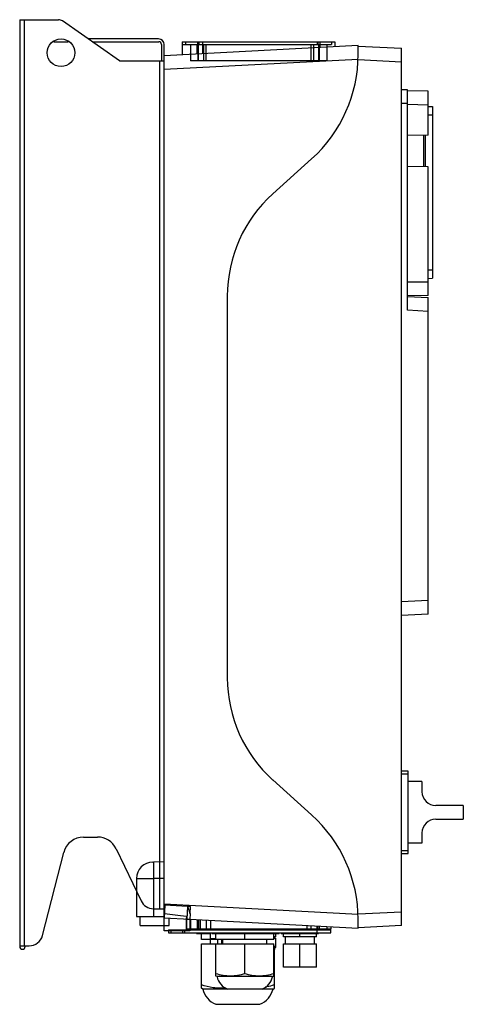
# Model space of a CAD drawing. Header units: millimetres. Extents: x 149 to 471, y 69 to 785.
import ezdxf

# ---------------------------------------------------------------- set-up
doc = ezdxf.new("R2010")
doc.units = ezdxf.units.MM
doc.header["$LTSCALE"] = 55.546472
doc.layers.get('0').update_dxf_attribs({"linetype": 'CONTINUOUS'})

msp = doc.modelspace()

# ---------------------------------------------------------------- linework, layer by layer
at = {"color": 7, "linetype": 'Continuous'}
for p, q in [((148.51, 784.86), (148.51, 111.36)), ((148.51, 784.86), (176.66, 784.86)), ((152.07, 111.86), (152.07, 784.86)), ((221.06, 754.86), (179.5, 783.96)), ((173.22, 768.86), (183.81, 768.86)), ((249.41, 770.86), (198.21, 770.86)), ((201.07, 768.86), (249.47, 768.86)), ((251.51, 766.82), (251.51, 754.86)), ((253.51, 138.86), (253.51, 766.76)), ((394.31, 766.01), (253.51, 758.63)), ((266.51, 766.86), (266.51, 759.31)), ((266.51, 766.86), (375.04, 766.86)), ((266.54, 768.86), (266.54, 759.31)), ((266.54, 768.86), (377.47, 768.86)), ((268.97, 768.86), (268.97, 766.86)), ((272.51, 766.86), (272.51, 754.86)), ((277.51, 759.89), (277.51, 766.86)), ((277.54, 768.86), (277.54, 759.89)), ((278.01, 766.86), (278.01, 754.86)), ((278.26, 754.86), (278.26, 766.86)), ((278.97, 766.86), (278.97, 768.86)), ((281.51, 760.09), (281.51, 766.86)), ((281.54, 766.86), (281.54, 768.86)), ((282.01, 766.86), (282.01, 754.86)), ((284.01, 754.86), (284.01, 766.86)), ((360.01, 766.86), (360.01, 754.86)), ((362.01, 766.86), (362.01, 754.86)), ((364.9, 766.86), (364.9, 768.86)), ((364.97, 768.86), (364.97, 766.86)), ((365.76, 754.86), (365.76, 766.86)), ((366.01, 766.86), (366.01, 754.86)), ((366.47, 768.86), (366.47, 764.55)), ((371.51, 766.86), (371.51, 754.86)), ((375.04, 768.86), (375.04, 766.86)), ((377.47, 768.86), (377.47, 765.12)), ((394.31, 765.71), (394.31, 766.01)), ((394.31, 759.53), (394.31, 765.71)), ((394.31, 765.71), (425.71, 764.07)), ((425.71, 126.65), (425.71, 764.07)), ((221.06, 754.86), (253.51, 754.86)), ((250.03, 754.86), (250.03, 138.86)), ((394.25, 756.02), (253.51, 748.64)), ((371.51, 754.86), (272.51, 754.86)), ((425.71, 754.08), (394.24, 755.73)), ((430.21, 733.83), (425.71, 733.88)), ((430.21, 573.68), (430.21, 733.83)), ((445.21, 732.87), (430.21, 733.11)), ((445.21, 700.89), (445.21, 732.87)), ((430.21, 724.05), (425.71, 723.87)), ((445.21, 722.78), (430.21, 723.22)), ((445.18, 721.81), (448.38, 721.71)), ((445.21, 715.78), (448.38, 715.82)), ((448.38, 721.71), (448.38, 597.01)), ((445.21, 700.89), (430.21, 700.63)), ((441.77, 700.83), (441.77, 677.89)), ((443.21, 677.87), (443.21, 700.85)), ((332.39, 658.37), (360.56, 683.73)), ((445.21, 677.83), (430.21, 678.09)), ((445.21, 584.35), (445.21, 677.83)), ((332.39, 658.36), (332.39, 658.37)), ((445.21, 603.17), (448.38, 603.18)), ((445.21, 594.23), (430.21, 594.23)), ((445.21, 596.91), (448.38, 597.01)), ((299.31, 584.07), (299.31, 306.65)), ((445.21, 584.35), (430.21, 584.11)), ((430.21, 583.67), (445.21, 582.88)), ((445.21, 352.83), (445.21, 582.88)), ((445.21, 572.9), (430.21, 573.68)), ((445.21, 362.71), (425.71, 361.85)), ((445.21, 352.83), (425.71, 351.84)), ((430.71, 238.86), (425.71, 238.86)), ((425.71, 236.88), (430.71, 236.88)), ((430.71, 178.86), (430.71, 238.86)), ((332.39, 232.36), (360.56, 206.99)), ((440.71, 231.36), (430.71, 231.36)), ((440.71, 231.36), (440.71, 223.86)), ((470.71, 213.86), (450.71, 213.86)), ((470.71, 213.86), (470.71, 203.86)), ((450.71, 203.86), (470.71, 203.86)), ((440.71, 193.86), (440.71, 186.36)), ((194.92, 190.86), (205.01, 190.86)), ((440.71, 186.36), (430.71, 186.36)), ((165.04, 119.37), (180.5, 179.67)), ((218.53, 182.35), (236.66, 144.54)), ((430.71, 180.88), (425.71, 180.88)), ((245.29, 172.72), (245.66, 172.72)), ((253.51, 172.86), (245.66, 172.72)), ((253.51, 172.85), (245.66, 172.72)), ((245.66, 172.72), (245.66, 133.12)), ((425.71, 178.86), (430.71, 178.86)), ((233.29, 160.72), (245.66, 160.72)), ((233.29, 160.72), (233.29, 133.12)), ((253.51, 160.86), (245.66, 160.72)), ((245.69, 138.86), (253.51, 138.86)), ((394.25, 134.7), (253.51, 142.08)), ((253.99, 141.34), (253.51, 132.09)), ((253.51, 122.86), (253.51, 138.86)), ((270.49, 140.48), (253.99, 141.34)), ((270.49, 140.48), (270.01, 131.23)), ((272.49, 140.37), (270.49, 140.48)), ((272.21, 135.08), (272.49, 140.37)), ((394.24, 134.99), (425.71, 136.64)), ((233.29, 133.12), (253.51, 133.12)), ((236.01, 126.55), (236.01, 133.12)), ((253.51, 132.09), (272.01, 131.12)), ((257.01, 126.55), (257.01, 131.91)), ((269.63, 133.53), (269.51, 131.25)), ((269.51, 131.25), (269.51, 122.86)), ((270.01, 131.12), (271.9, 131.13)), ((270.01, 122.86), (270.01, 131.12)), ((272.21, 135.08), (272.01, 131.12)), ((272.01, 131.12), (394.31, 124.71)), ((272.01, 131.12), (272.01, 122.86)), ((272.51, 131.1), (272.51, 123.86)), ((277.71, 123.86), (277.71, 130.82)), ((278.01, 130.81), (278.01, 123.86)), ((278.26, 130.79), (278.26, 123.86)), ((279.54, 130.73), (279.54, 123.86)), ((284.01, 130.49), (284.01, 123.86)), ((287.01, 130.34), (287.01, 123.86)), ((394.31, 125.01), (394.31, 131.19)), ((236.01, 126.55), (257.01, 126.55)), ((270.01, 122.86), (253.51, 122.86)), ((256.51, 123.36), (374.51, 123.36)), ((256.51, 123.36), (256.51, 121.36)), ((258.58, 121.36), (258.58, 123.36)), ((266.72, 123.36), (266.72, 121.36)), ((268.51, 121.36), (268.51, 123.36)), ((374.51, 123.86), (269.51, 123.86)), ((272.01, 122.86), (270.01, 122.86)), ((357.01, 126.67), (357.01, 123.86)), ((360.01, 126.51), (360.01, 123.86)), ((364.42, 123.36), (364.42, 121.36)), ((364.47, 126.28), (364.47, 123.86)), ((364.48, 123.86), (364.48, 126.28)), ((365.76, 126.21), (365.76, 123.86)), ((365.85, 126.2), (365.85, 123.86)), ((366.01, 126.2), (366.01, 123.86)), ((366.37, 123.86), (366.37, 126.18)), ((371.51, 125.91), (371.51, 123.86)), ((374.51, 125.75), (374.51, 123.86)), ((374.51, 121.36), (374.51, 123.36)), ((425.71, 126.65), (394.31, 125.01)), ((394.31, 124.71), (394.31, 125.01)), ((256.51, 121.36), (374.51, 121.36)), ((276.97, 120.86), (276.97, 121.36)), ((276.97, 120.86), (287.16, 120.86)), ((280.51, 116.36), (280.51, 120.86)), ((333.01, 116.36), (280.51, 116.36)), ((287.01, 113.36), (287.01, 116.36)), ((287.16, 116.86), (287.16, 121.36)), ((291.01, 116.86), (287.16, 116.86)), ((288.04, 120.86), (288.04, 121.36)), ((288.04, 120.86), (337.05, 120.86)), ((291.01, 116.36), (291.01, 120.86)), ((292.11, 116.36), (292.11, 113.36)), ((295.35, 113.36), (295.35, 116.36)), ((296.01, 113.36), (296.01, 116.36)), ((312.01, 116.36), (312.01, 120.86)), ((328.01, 113.36), (328.01, 116.36)), ((333.01, 116.36), (333.01, 120.86)), ((334.51, 118.36), (333.01, 118.36)), ((333.01, 117.36), (334.51, 117.36)), ((333.51, 117.36), (333.51, 118.36)), ((334.51, 118.36), (334.51, 120.86)), ((334.51, 110.88), (334.51, 117.36)), ((335.97, 120.86), (335.97, 121.36)), ((337.05, 120.86), (337.05, 121.36)), ((338.43, 120.86), (338.43, 121.36)), ((338.43, 120.86), (365.58, 120.86)), ((340.01, 118.36), (340.01, 120.86)), ((364.01, 118.36), (340.01, 118.36)), ((341.51, 113.36), (341.51, 118.36)), ((352.01, 118.36), (352.01, 120.86)), ((362.51, 113.36), (362.51, 118.36)), ((364.01, 118.36), (364.01, 120.86)), ((365.58, 120.86), (365.58, 121.36)), ((148.51, 111.86), (155.36, 111.86)), ((152.51, 111.36), (152.51, 111.86)), ((280.51, 113.36), (333.01, 113.36)), ((280.51, 81.06), (280.51, 113.36)), ((291.01, 89.87), (291.01, 113.36)), ((312.01, 91.51), (312.01, 113.36)), ((333.01, 89.87), (333.01, 113.36)), ((333.99, 110.5), (333.01, 110.5)), ((333.51, 81.06), (333.51, 109.36)), ((333.99, 110.5), (334.51, 110.88)), ((340.01, 113.36), (364.01, 113.36)), ((340.01, 96.36), (340.01, 113.36)), ((352.01, 96.36), (352.01, 113.36)), ((364.01, 96.36), (364.01, 113.36)), ((364.01, 96.36), (340.01, 96.36)), ((291.84, 89.45), (291.01, 89.87)), ((332.18, 89.45), (291.84, 89.45)), ((332.18, 89.45), (333.01, 89.87)), ((281.48, 80.48), (280.51, 81.06)), ((300.01, 80.48), (281.48, 80.48)), ((324.51, 80.36), (299.51, 80.36)), ((332.54, 80.48), (324.01, 80.48)), ((332.54, 80.48), (333.51, 81.06)), ((291.01, 69.36), (323.01, 69.36))]:
    msp.add_line(p, q, dxfattribs=at)
msp.add_circle((178.51, 760.86), 10, dxfattribs=at)
for centre, radius, start, end in [((176.66, 779.91), 4.95, 55, 90), ((249.41, 766.76), 4.1, 0, 90), ((249.47, 766.82), 2.03, 0, 90), ((292.31, 759.53), 102, 312, 360), ((399.31, 584.05), 100, 132, 180), ((399.31, 306.67), 100, 180, 228), ((450.71, 223.86), 10, 180, 270), ((292.31, 131.19), 102, 0, 48), ((450.71, 193.86), 10, 90, 180), ((194.92, 175.97), 14.89, 90, 165.61798), ((205.01, 175.86), 15, 25.61798, 90), ((245.3, 160.72), 12, 90.02506, 179.97494), ((245.69, 148.87), 10.01, 205.61798, 270), ((155.36, 121.85), 9.99, 270, 345.61798), ((150.51, 111.36), 2, 180, 360), ((330.5, 110.87), 3.51, 318.81835, 353.92749), ((304.51, 92.36), 13, 192.95644, 247.37974), ((319.51, 92.36), 13, 292.62026, 347.04356), ((297.26, 84.36), 16.25, 193.80215, 247.37972), ((316.76, 84.36), 16.25, 292.62028, 346.19785)]:
    msp.add_arc(centre, radius, start, end, dxfattribs=at)
msp.add_ellipse((361.19, 136.46), major_axis=(143.33, -7.51), ratio=0.069674, start_param=-2.415292, end_param=-2.260106, dxfattribs=at)
for points, knots in [([(270.49, 140.48), (270.67, 139.84), (271.03, 138.59), (271.59, 136.79), (272, 135.63), (272.21, 135.08)], [0, 0, 0, 0, 0.351622, 0.688454, 1, 1, 1, 1]), ([(312.01, 91.51), (310.3, 91.01), (306.83, 90.18), (301.51, 89.71), (296.18, 90.18), (292.72, 91.01), (291.01, 91.51)], [0, 0, 0, 0, 0.250725, 0.5, 0.749275, 1, 1, 1, 1]), ([(333.01, 91.51), (331.3, 91.01), (327.83, 90.18), (322.51, 89.71), (317.18, 90.18), (313.72, 91.01), (312.01, 91.51)], [0, 0, 0, 0, 0.250725, 0.5, 0.749275, 1, 1, 1, 1]), ([(297.84, 81.31), (296.38, 81.14), (293.45, 80.97), (287.59, 81.42), (283.29, 82.56), (280.51, 83.52)], [0, 0, 0, 0, 0.24922, 0.498514, 1, 1, 1, 1]), ([(333.51, 83.52), (332.96, 83.33), (330.77, 82.61), (328.53, 82.03), (326.83, 81.7)], [0, 0, 0, 0, 0.250944, 1, 1, 1, 1])]:
    msp.add_open_spline(points, degree=3, knots=knots, dxfattribs=at)
msp.add_open_spline([(334.51, 111.74), (334.02, 111.53), (333.53, 111.35), (333.02, 111.21)], degree=3, dxfattribs=at)

doc.saveas('drawing.dxf')
